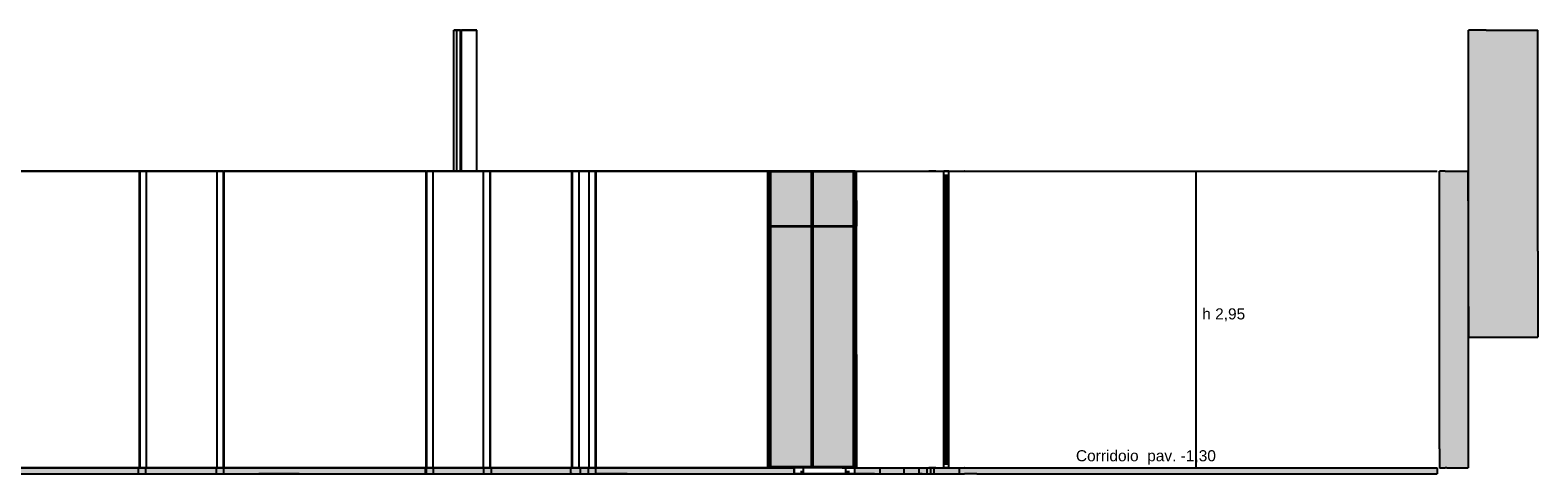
# Model space of a CAD drawing. Header units: millimetres. Extents: x -9985 to 240895, y -184894 to 39395.
# Tile 20 of 164: x 17320 to 32313, y -84595 to -80185. Entities that reach past the tile are written whole.
import ezdxf
from ezdxf.enums import TextEntityAlignment as Align

# ---------------------------------------------------------------- set-up
doc = ezdxf.new("R2010")
doc.units = ezdxf.units.MM
for name, color, linetype in [('S-QUOTE', 40, 'Continuous'), ('S-TAGLIO-MURO', 7, 'Continuous'), ('S-TAGLIO-PAV', 33, 'Continuous'), ('S-TAGLIO-PIL', 8, 'Continuous'), ('S-TAGLIO-SOFF', 8, 'Continuous'), ('S-TESTI', 7, 'Continuous'), ('S-VISTA', 8, 'Continuous')]:
    doc.layers.add(name, color=color, linetype=linetype)
doc.styles.add('VISIO', font='arial.ttf')

msp = doc.modelspace()

# ---------------------------------------------------------------- hatches: boundary and pattern name
at = {"layer": 'S-TAGLIO-MURO'}
for points in [[(31626, -83235), (31624, -83235), (31624, -82931), (31624, -80185), (31800, -80185), (31828, -80185), (32246, -80185), (32266, -80185), (32312, -80185), (32312, -82381), (32312, -83235), (32266, -83235), (32246, -83235), (31828, -83235), (31628, -83235), (31626, -83235)], [(31408, -84535), (31390, -84535), (31334, -84535), (31334, -84345), (31334, -81585), (31390, -81585), (31408, -81585), (31618, -81585), (31618, -81879), (31618, -84535), (31416, -84535), (31408, -84535)]]:
    msp.add_hatch(color=7, dxfattribs=at).paths.add_polyline_path(points)
at = {"layer": 'S-TAGLIO-PAV'}
for points in [[(11168, -84535), (11176, -84535), (12124, -84535), (12234, -84535), (12496, -84535), (12598, -84535), (14016, -84535), (14052, -84535), (14114, -84535), (14800, -84535), (14822, -84535), (14924, -84535), (14938, -84535), (14988, -84535), (14992, -84535), (15776, -84535), (15824, -84535), (18784, -84535), (18800, -84535), (18972, -84535), (18976, -84535), (19026, -84535), (19576, -84535), (19594, -84535), (19600, -84535), (19996, -84535), (20074, -84535), (20122, -84535), (20138, -84535), (22336, -84535), (22348, -84535), (22474, -84535), (22498, -84535), (22508, -84535), (22692, -84535), (22772, -84535), (22788, -84535), (22854, -84535), (22868, -84535), (22930, -84535), (22944, -84535), (24226, -84535), (24264, -84535), (24726, -84535), (24780, -84535), (24782, -84535), (24916, -84535), (24918, -84535), (24918, -84587), (24918, -84595), (24916, -84595), (24782, -84595), (24780, -84595), (24726, -84595), (23404, -84595), (23258, -84595), (22944, -84595), (22880, -84595), (22868, -84595), (22802, -84595), (22788, -84595), (22710, -84595), (22692, -84595), (22498, -84595), (22474, -84595), (22348, -84595), (22336, -84595), (20138, -84595), (20122, -84595), (20074, -84595), (19996, -84595), (19594, -84595), (19576, -84595), (19026, -84595), (18976, -84595), (18972, -84595), (18800, -84595), (18784, -84595), (15824, -84595), (15776, -84595), (14988, -84595), (14938, -84595), (14924, -84595), (14822, -84595), (14800, -84595), (14114, -84595), (14052, -84595), (14016, -84595), (12766, -84595), (12598, -84595), (12496, -84595), (12234, -84595), (12124, -84595), (11154, -84595), (11126, -84595), (11032, -84595), (11016, -84595), (10206, -84595), (10192, -84595), (10158, -84595), (8530, -84595), (8080, -84595), (7934, -84595), (6940, -84595), (6934, -84595), (6910, -84595), (6654, -84595), (6606, -84595), (6512, -84595), (6502, -84595), (6356, -84595), (6328, -84595), (6276, -84595), (6238, -84595), (6196, -84595), (5080, -84595), (4490, -84595), (4334, -84595), (4120, -84595), (3868, -84595), (2486, -84595), (2480, -84595), (2422, -84595), (2368, -84595), (2368, -84563), (2368, -84545), (2372, -84545), (2418, -84545), (2450, -84545), (2484, -84545), (2486, -84545), (3892, -84545), (4014, -84545), (4144, -84545), (4376, -84545), (4490, -84545), (4682, -84545), (5104, -84545), (5112, -84545), (5182, -84545), (6208, -84545), (6246, -84545), (6296, -84545), (6340, -84545), (6342, -84545), (6366, -84545), (6510, -84545), (6526, -84545), (6620, -84545), (6664, -84545), (6912, -84545), (6934, -84545), (7948, -84545), (8078, -84545), (8504, -84545), (10150, -84545), (10182, -84545), (10200, -84545), (10576, -84545), (10776, -84545), (10796, -84545), (11116, -84545), (11168, -84545), (11168, -84541), (11168, -84535)], [(26256, -84535), (26326, -84535), (26336, -84535), (26410, -84535), (26468, -84535), (26486, -84535), (26542, -84535), (26608, -84535), (26612, -84535), (26614, -84535), (26736, -84535), (26770, -84535), (31114, -84535), (31116, -84535), (31134, -84535), (31140, -84535), (31312, -84535), (31312, -84539), (31312, -84595), (31140, -84595), (31134, -84595), (31116, -84595), (31114, -84595), (26770, -84595), (26736, -84595), (26610, -84595), (26608, -84595), (26542, -84595), (26486, -84595), (26468, -84595), (26410, -84595), (26336, -84595), (26326, -84595), (26256, -84595), (26254, -84595), (26246, -84595), (26192, -84595), (26168, -84595), (26162, -84595), (26042, -84595), (25850, -84595), (25716, -84595), (25518, -84595), (25518, -84535), (25522, -84535), (25634, -84535), (25648, -84535), (25850, -84535), (26042, -84535), (26162, -84535), (26168, -84535), (26192, -84535), (26246, -84535), (26254, -84535), (26256, -84535)]]:
    msp.add_hatch(color=33, dxfattribs=at).paths.add_polyline_path(points)
at = {"layer": 'S-TAGLIO-PIL'}
for points in [[(24660, -82131), (24656, -82131), (24656, -81843), (24656, -81591), (24658, -81591), (24660, -81591), (24668, -81591), (24676, -81591), (24676, -81877), (24676, -82131), (24668, -82131), (24660, -82131)], [(25396, -84535), (24684, -84535), (24684, -82001), (24684, -81585), (24800, -81585), (25512, -81585), (25512, -84119), (25512, -84535), (25396, -84535)], [(25528, -82131), (25520, -82131), (25520, -81845), (25520, -81591), (25528, -81591), (25536, -81591), (25540, -81591), (25540, -81879), (25540, -82131), (25538, -82131), (25536, -82131), (25528, -82131)], [(24660, -84525), (24656, -84525), (24656, -83255), (24656, -82139), (24658, -82139), (24660, -82139), (24668, -82139), (24676, -82139), (24676, -83407), (24676, -84525), (24668, -84525), (24660, -84525)], [(25528, -84525), (25520, -84525), (25520, -83257), (25520, -82139), (25528, -82139), (25536, -82139), (25540, -82139), (25540, -83407), (25540, -84525), (25538, -84525), (25536, -84525), (25528, -84525)]]:
    msp.add_hatch(color=8, dxfattribs=at).paths.add_polyline_path(points)

# ---------------------------------------------------------------- linework, layer by layer
at = {"layer": 'S-QUOTE'}
msp.add_line((28915.5, -84535), (28915.5, -81585), dxfattribs=at)
at = {"layer": 'S-TAGLIO-MURO'}
for p, q in [((31799.681, -80185), (31623, -80185)), ((31623, -82931.822), (31623, -80185)), ((31799.681, -80185), (31828.126, -80185)), ((31828.126, -80185), (32245.191, -80185)), ((32245.191, -80185), (32266.317, -80185)), ((32266.317, -80185), (32313, -80185)), ((32313, -82381.455), (32313, -80185)), ((31390.522, -81585), (31334.607, -81585)), ((31334.607, -84345.322), (31334.607, -81585)), ((31390.522, -81585), (31408.672, -81585)), ((31408.672, -81585), (31618.5, -81585)), ((31618.5, -81879.951), (31618.5, -81585)), ((31618.5, -81879.951), (31618.5, -84535)), ((32313, -82381.455), (32313, -83235)), ((31623, -82931.822), (31623, -83235)), ((31626.891, -83235), (31623, -83235)), ((31627.601, -83235), (31626.891, -83235)), ((31627.601, -83235), (31828.126, -83235)), ((31828.126, -83235), (32245.191, -83235)), ((32245.191, -83235), (32266.317, -83235)), ((32266.317, -83235), (32313, -83235)), ((31334.607, -84345.322), (31334.607, -84535)), ((31334.607, -84535), (31390.522, -84535)), ((31408.672, -84535), (31390.522, -84535)), ((31408.672, -84535), (31415.327, -84535)), ((31415.327, -84535), (31618.5, -84535))]:
    msp.add_line(p, q, dxfattribs=at)
at = {"layer": 'S-TAGLIO-PAV'}
for p, q in [((18783.834, -84535), (15824.123, -84535)), ((18783.834, -84535), (18799.818, -84535)), ((18799.818, -84535), (18971.925, -84535)), ((18971.925, -84535), (18975.664, -84535)), ((18975.664, -84535), (19026.667, -84535)), ((19026.667, -84535), (19576.296, -84535)), ((19576.296, -84535), (19594.336, -84535)), ((19594.336, -84535), (19600.158, -84535)), ((19600.158, -84535), (19995.94, -84535)), ((19995.94, -84535), (20074.327, -84535)), ((20074.327, -84535), (20121.063, -84535)), ((20121.063, -84535), (20137.667, -84535)), ((20137.667, -84535), (22336.978, -84535)), ((22336.978, -84535), (22347.904, -84535)), ((22347.904, -84535), (22474.312, -84535)), ((22474.312, -84535), (22497.002, -84535)), ((22497.002, -84535), (22508.329, -84535)), ((22508.329, -84535), (22693, -84535)), ((22772.989, -84535), (22693, -84535)), ((22772.989, -84535), (22788, -84535)), ((22788, -84535), (22854.997, -84535)), ((22854.997, -84535), (22868, -84535)), ((22868, -84535), (22929.44, -84535)), ((22929.44, -84535), (22943, -84535)), ((24225.882, -84535), (22943, -84535)), ((24225.882, -84535), (24264.762, -84535)), ((24264.762, -84535), (24725.272, -84535)), ((24725.272, -84535), (24726.854, -84535)), ((24726.854, -84535), (24779.881, -84535)), ((24779.881, -84535), (24781.947, -84535)), ((24916.983, -84535), (24781.947, -84535)), ((24916.983, -84535), (24918, -84535)), ((24918, -84587.71), (24918, -84535)), ((25522.98, -84535), (25518, -84535)), ((25518, -84535.456), (25518, -84595)), ((25522.98, -84535), (25634.705, -84535)), ((25634.705, -84535), (25648.622, -84535)), ((25648.622, -84535), (25850.947, -84535)), ((25850.947, -84535), (26042.907, -84535)), ((26042.907, -84535), (26161.294, -84535)), ((26161.294, -84535), (26168.638, -84535)), ((26168.638, -84535), (26191.332, -84535)), ((26191.332, -84535), (26245.275, -84535)), ((26245.275, -84535), (26254.525, -84535)), ((26254.525, -84535), (26255.373, -84535)), ((26325.881, -84535), (26255.373, -84535)), ((26325.881, -84535), (26335.853, -84535)), ((26335.853, -84535), (26409.919, -84535)), ((26409.919, -84535), (26467.698, -84535)), ((26467.698, -84535), (26485.096, -84535)), ((26485.096, -84535), (26542.712, -84535)), ((26542.712, -84535), (26607.329, -84535)), ((26607.329, -84535), (26612.078, -84535)), ((26613.604, -84535), (26612.078, -84535)), ((26613.604, -84535), (26735.643, -84535)), ((26735.643, -84535), (26770.765, -84535)), ((26770.765, -84535), (31113.649, -84535)), ((31113.649, -84535), (31115.898, -84535)), ((31115.898, -84535), (31134.264, -84535)), ((31134.264, -84535), (31139.665, -84535)), ((31139.665, -84535), (31313, -84535)), ((31313, -84538.902), (31313, -84535)), ((31313, -84538.902), (31313, -84595)), ((15824.123, -84595), (18783.834, -84595)), ((18783.834, -84595), (18799.818, -84595)), ((18799.818, -84595), (18971.925, -84595)), ((18971.925, -84595), (18975.664, -84595)), ((18975.664, -84595), (19026.667, -84595)), ((19026.667, -84595), (19576.296, -84595)), ((19576.296, -84595), (19594.336, -84595)), ((19995.94, -84595), (19594.336, -84595)), ((19995.94, -84595), (20074.327, -84595)), ((20074.327, -84595), (20121.063, -84595)), ((20121.063, -84595), (20137.667, -84595)), ((20137.667, -84595), (22336.978, -84595)), ((22336.978, -84595), (22347.904, -84595)), ((22347.904, -84595), (22474.312, -84595)), ((22474.312, -84595), (22497.002, -84595)), ((22497.002, -84595), (22693, -84595)), ((22710.658, -84595), (22693, -84595)), ((22710.658, -84595), (22788, -84595)), ((22788, -84595), (22801.003, -84595)), ((22801.003, -84595), (22868, -84595)), ((22868, -84595), (22879.925, -84595)), ((22879.925, -84595), (22943, -84595)), ((23257.967, -84595), (22943, -84595)), ((23257.967, -84595), (23403.51, -84595)), ((23403.51, -84595), (24725.272, -84595)), ((24725.272, -84595), (24726.854, -84595)), ((24726.854, -84595), (24779.881, -84595)), ((24779.881, -84595), (24781.947, -84595)), ((24781.947, -84595), (24916.983, -84595)), ((24916.983, -84595), (24918, -84595)), ((24918, -84587.71), (24918, -84595)), ((25716.798, -84595), (25518, -84595)), ((25716.798, -84595), (25850.947, -84595)), ((25850.947, -84595), (26042.907, -84595)), ((26042.907, -84595), (26161.294, -84595)), ((26161.294, -84595), (26168.638, -84595)), ((26191.332, -84595), (26168.638, -84595)), ((26191.332, -84595), (26245.275, -84595)), ((26245.275, -84595), (26254.525, -84595)), ((26254.525, -84595), (26255.373, -84595)), ((26255.373, -84595), (26325.881, -84595)), ((26325.881, -84595), (26335.853, -84595)), ((26335.853, -84595), (26409.919, -84595)), ((26409.919, -84595), (26467.698, -84595)), ((26467.698, -84595), (26485.096, -84595)), ((26485.096, -84595), (26542.712, -84595)), ((26542.712, -84595), (26607.329, -84595)), ((26607.329, -84595), (26609.898, -84595)), ((26735.643, -84595), (26609.898, -84595)), ((26735.643, -84595), (26770.765, -84595)), ((26770.765, -84595), (31113.649, -84595)), ((31113.649, -84595), (31115.898, -84595)), ((31115.898, -84595), (31134.264, -84595)), ((31134.264, -84595), (31139.665, -84595)), ((31139.665, -84595), (31313, -84595))]:
    msp.add_line(p, q, dxfattribs=at)
at = {"layer": 'S-TAGLIO-PIL'}
for p, q in [((24658.855, -81590), (24657, -81590)), ((24657, -81843.746), (24657, -81590)), ((24658.855, -81590), (24661, -81590)), ((24661, -81590), (24667.563, -81590)), ((24667.563, -81590), (24675, -81590)), ((24675, -81877.931), (24675, -81590)), ((24799.889, -81585), (24683, -81585)), ((24683, -82000.45), (24683, -81585)), ((24799.889, -81585), (25513, -81585)), ((25513, -84119.55), (25513, -81585)), ((25527.563, -81590), (25521, -81590)), ((25521, -81844.069), (25521, -81590)), ((25527.563, -81590), (25535, -81590)), ((25535, -81590), (25536.893, -81590)), ((25536.893, -81590), (25539, -81590)), ((25539, -81878.254), (25539, -81590)), ((24657, -81843.746), (24657, -82132)), ((25521, -81844.069), (25521, -82132)), ((24675, -81877.931), (24675, -82132)), ((24683, -82000.45), (24683, -84535)), ((25539, -81878.254), (25539, -82132)), ((24659.107, -82132), (24657, -82132)), ((24658.855, -82138), (24657, -82138)), ((24657, -83255.514), (24657, -82138)), ((24658.855, -82138), (24661, -82138)), ((24659.107, -82132), (24661, -82132)), ((24661, -82132), (24668.437, -82132)), ((24661, -82138), (24667.563, -82138)), ((24667.563, -82138), (24675, -82138)), ((24668.437, -82132), (24675, -82132)), ((24675, -83406.066), (24675, -82138)), ((25528.437, -82132), (25521, -82132)), ((25527.563, -82138), (25521, -82138)), ((25521, -83256.934), (25521, -82138)), ((25527.563, -82138), (25535, -82138)), ((25528.437, -82132), (25535, -82132)), ((25535, -82132), (25537.145, -82132)), ((25535, -82138), (25536.893, -82138)), ((25536.893, -82138), (25539, -82138)), ((25537.145, -82132), (25539, -82132)), ((25539, -83407.486), (25539, -82138)), ((24657, -83255.514), (24657, -84525)), ((25521, -83256.934), (25521, -84525)), ((24675, -83406.066), (24675, -84525)), ((25539, -83407.486), (25539, -84525)), ((25513, -84119.55), (25513, -84535)), ((24659.107, -84525), (24657, -84525)), ((24659.107, -84525), (24661, -84525)), ((24661, -84525), (24668.437, -84525)), ((24668.437, -84525), (24675, -84525)), ((25396.111, -84535), (24683, -84535)), ((25396.111, -84535), (25513, -84535)), ((25528.437, -84525), (25521, -84525)), ((25528.437, -84525), (25535, -84525)), ((25535, -84525), (25537.145, -84525)), ((25537.145, -84525), (25539, -84525))]:
    msp.add_line(p, q, dxfattribs=at)
at = {"layer": 'S-TAGLIO-SOFF'}
for p, q in [((18783.834, -81585), (15824.123, -81585)), ((18783.834, -81585), (18799.818, -81585)), ((18799.818, -81585), (18971.925, -81585)), ((18971.925, -81585), (18975.664, -81585)), ((18975.664, -81585), (19026.667, -81585)), ((19026.667, -81585), (19576.296, -81585)), ((19576.296, -81585), (19594.336, -81585)), ((19594.336, -81585), (19600.158, -81585)), ((19600.158, -81585), (19995.94, -81585)), ((19995.94, -81585), (20074.327, -81585)), ((20074.327, -81585), (20121.063, -81585)), ((20121.063, -81585), (20137.667, -81585)), ((20137.667, -81585), (22336.978, -81585)), ((22336.978, -81585), (22347.904, -81585)), ((22347.904, -81585), (22474.312, -81585)), ((22474.312, -81585), (22497.002, -81585)), ((22497.002, -81585), (22508.329, -81585)), ((22508.329, -81585), (22693, -81585)), ((22772.989, -81585), (22693, -81585)), ((22772.989, -81585), (22788, -81585)), ((22788, -81585), (22854.997, -81585)), ((22854.997, -81585), (22868, -81585)), ((22868, -81585), (22929.44, -81585)), ((22929.44, -81585), (22943, -81585)), ((24225.882, -81585), (22943, -81585)), ((24225.882, -81585), (24264.762, -81585)), ((24264.762, -81585), (24725.272, -81585)), ((24725.272, -81585), (24726.854, -81585)), ((24726.854, -81585), (24779.881, -81585)), ((24779.881, -81585), (24781.947, -81585)), ((24916.983, -81585), (24781.947, -81585)), ((24916.983, -81585), (24918, -81585)), ((25522.98, -81585), (25518, -81585)), ((25522.98, -81585), (25634.705, -81585)), ((25634.705, -81585), (25648.622, -81585)), ((25648.622, -81585), (25850.947, -81585)), ((25850.947, -81585), (26042.907, -81585)), ((26042.907, -81585), (26161.294, -81585)), ((26161.294, -81585), (26168.638, -81585)), ((26168.638, -81585), (26191.332, -81585)), ((26191.332, -81585), (26245.275, -81585)), ((26245.275, -81585), (26254.525, -81585)), ((26254.525, -81585), (26255.373, -81585)), ((26325.881, -81585), (26255.373, -81585)), ((26325.881, -81585), (26335.853, -81585)), ((26335.853, -81585), (26409.919, -81585)), ((26409.919, -81585), (26467.698, -81585)), ((26467.698, -81585), (26485.096, -81585)), ((26485.096, -81585), (26542.712, -81585)), ((26542.712, -81585), (26607.329, -81585)), ((26607.329, -81585), (26612.078, -81585)), ((26613.604, -81585), (26612.078, -81585)), ((26613.604, -81585), (26735.643, -81585)), ((26735.643, -81585), (26770.765, -81585)), ((26770.765, -81585), (31113.649, -81585)), ((31113.649, -81585), (31115.898, -81585)), ((31115.898, -81585), (31134.264, -81585)), ((31134.264, -81585), (31139.665, -81585)), ((31139.665, -81585), (31313, -81585))]:
    msp.add_line(p, q, dxfattribs=at)
at = {"layer": 'S-VISTA'}
for p, q in [((21533, -80185), (21598, -80185)), ((21563, -80185), (21533, -80185)), ((21533, -81585), (21533, -80185)), ((21533, -81585), (21533, -80185)), ((21598, -80185), (21563, -80185)), ((21563, -81585), (21563, -80185)), ((21563, -81585), (21563, -80185)), ((21598, -80185), (21698, -80185)), ((21598, -81585), (21598, -80185)), ((21763, -80185), (21608, -80185)), ((21608, -81585), (21608, -80185)), ((21698, -80185), (21763, -80185)), ((21763, -81585), (21763, -80185)), ((21763, -81585), (21763, -80185)), ((18408, -81585), (14901.913, -81585)), ((14914.169, -81585), (18478, -81585)), ((14938.461, -81585), (18393, -81585)), ((18393, -81585), (18468, -81585)), ((18408, -84535), (18408, -81585)), ((18478, -81585), (18413, -81585)), ((18413, -84535), (18413, -81585)), ((18468, -81585), (19168, -81585)), ((18478, -81585), (18543, -81585)), ((19178, -81585), (18478, -81585)), ((18478, -84535), (18478, -81585)), ((18548, -81585), (19108, -81585)), ((19113, -81585), (19178, -81585)), ((19168, -81585), (19243, -81585)), ((19178, -81585), (21328, -81585)), ((19243, -81585), (19178, -81585)), ((19178, -84535), (19178, -81585)), ((19243, -81585), (21248, -81585)), ((19243, -84535), (19243, -81585)), ((21258, -81585), (19248, -81585)), ((19248, -84535), (19248, -81585)), ((21258, -81585), (21328, -81585)), ((21258, -84535), (21258, -81585)), ((21328, -81585), (21263, -81585)), ((21263, -84535), (21263, -81585)), ((21328, -81585), (21828, -81585)), ((21328, -81585), (21393, -81585)), ((21828, -81585), (21328, -81585)), ((21328, -84535), (21328, -81585)), ((21398, -81585), (21758, -81585)), ((21608, -81585), (21758, -81585)), ((25378, -81585), (21608, -81585)), ((21763, -81585), (21828, -81585)), ((21768, -81585), (25448, -81585)), ((21828, -81585), (21903, -81585)), ((21828, -81585), (24998, -81585)), ((21893, -81585), (21828, -81585)), ((21828, -84535), (21828, -81585)), ((21893, -84535), (21893, -81585)), ((22708, -81585), (21898, -81585)), ((21898, -84535), (21898, -81585)), ((21903, -81585), (22693, -81585)), ((22693, -81585), (22788, -81585)), ((22708, -84535), (22708, -81585)), ((22778, -81585), (22713, -81585)), ((22713, -84535), (22713, -81585)), ((22878, -81585), (22778, -81585)), ((22778, -84535), (22778, -81585)), ((22788, -81585), (22868, -81585)), ((22868, -81585), (22943, -81585)), ((22943, -81585), (22878, -81585)), ((22878, -84535), (22878, -81585)), ((22943, -81585), (24913, -81585)), ((22943, -84535), (22943, -81585)), ((24928, -81585), (22948, -81585)), ((22948, -84535), (22948, -81585)), ((24657, -82132), (24657, -81590)), ((24661, -82132), (24661, -81590)), ((24675, -82132), (24675, -81590)), ((25513, -81585), (24683, -81585)), ((24683, -84535), (24683, -81585)), ((24683, -81590), (25095, -81590)), ((24683, -82132), (24683, -81590)), ((24683, -82132), (24683, -81590)), ((25091, -81590), (24687, -81590)), ((24687, -82132), (24687, -81590)), ((24913, -81585), (24988, -81585)), ((25008, -81585), (24918, -81585)), ((24998, -81585), (24933, -81585)), ((24988, -81585), (25448, -81585)), ((25448, -81585), (24998, -81585)), ((24998, -81585), (25063, -81585)), ((25428, -81585), (25008, -81585)), ((25068, -81585), (25383, -81585)), ((25091, -82132), (25091, -81590)), ((25095, -82132), (25095, -81590)), ((25095, -82132), (25095, -81590)), ((25101, -81590), (25513, -81590)), ((25101, -82132), (25101, -81590)), ((25101, -82132), (25101, -81590)), ((25509, -81590), (25105, -81590)), ((25105, -82132), (25105, -81590)), ((25518, -81585), (25428, -81585)), ((25448, -81585), (25518, -81585)), ((25513, -81585), (25448, -81585)), ((25448, -81585), (25513, -81585)), ((25518, -81585), (25458, -81585)), ((25458, -81585), (25768, -81585)), ((25509, -82132), (25509, -81590)), ((25513, -84535), (25513, -81585)), ((25513, -82132), (25513, -81590)), ((25513, -82132), (25513, -81590)), ((25521, -82132), (25521, -81590)), ((25535, -82132), (25535, -81590)), ((25539, -82132), (25539, -81590)), ((25768, -81585), (26008, -81585)), ((26008, -81585), (26158, -81585)), ((26158, -81585), (26238, -81585)), ((26238, -81585), (26273, -81585)), ((26273, -81585), (26307, -81585)), ((26307, -81585), (26557, -81585)), ((26457, -81585), (26407, -81585)), ((26407, -81585), (26457, -81585)), ((26407, -84535), (26407, -81585)), ((26407, -84535), (26407, -81585)), ((26407, -81585), (26457, -81585)), ((26407, -81625), (26407, -81585)), ((26407, -81625), (26457, -81625)), ((26427, -84495), (26427, -81625)), ((26437, -84495), (26437, -81625)), ((26457, -84535), (26457, -81585)), ((26457, -84535), (26457, -81585)), ((26457, -81625), (26457, -81585)), ((24657, -84525), (24657, -82138)), ((24661, -84525), (24661, -82138)), ((24675, -84525), (24675, -82138)), ((24683, -82132), (25095, -82132)), ((24683, -82138), (25095, -82138)), ((24683, -84525), (24683, -82138)), ((24683, -84525), (24683, -82138)), ((25091, -82132), (24687, -82132)), ((25091, -82138), (24687, -82138)), ((24687, -84525), (24687, -82138)), ((25091, -84525), (25091, -82138)), ((25095, -84525), (25095, -82138)), ((25095, -84525), (25095, -82138)), ((25101, -82132), (25513, -82132)), ((25101, -82138), (25513, -82138)), ((25101, -84525), (25101, -82138)), ((25101, -84525), (25101, -82138)), ((25509, -82132), (25105, -82132)), ((25509, -82138), (25105, -82138)), ((25105, -84525), (25105, -82138)), ((25509, -84525), (25509, -82138)), ((25513, -84525), (25513, -82138)), ((25513, -84525), (25513, -82138)), ((25521, -84525), (25521, -82138)), ((25535, -84525), (25535, -82138)), ((25539, -84525), (25539, -82138)), ((18408, -84535), (14952, -84535)), ((14988.526, -84535), (18393, -84535)), ((18393, -84535), (18468, -84535)), ((18393, -84535), (18393, -84595)), ((18393, -84535), (18393, -84595)), ((18478, -84535), (18413, -84535)), ((18468, -84535), (19168, -84535)), ((18468, -84535), (18468, -84595)), ((19178, -84535), (18478, -84535)), ((19168, -84535), (19243, -84535)), ((19168, -84535), (19168, -84595)), ((19243, -84535), (19178, -84535)), ((19243, -84535), (21248, -84535)), ((19243, -84535), (19243, -84595)), ((19243, -84535), (19243, -84595)), ((21258, -84535), (19248, -84535)), ((21248, -84535), (21248, -84595)), ((21258, -84535), (21328, -84535)), ((21258, -84535), (21258, -84595)), ((21328, -84535), (21263, -84535)), ((21828, -84535), (21328, -84535)), ((21328, -84535), (21828, -84535)), ((21328, -84535), (21328, -84595)), ((21893, -84535), (21828, -84535)), ((21828, -84535), (21903, -84535)), ((21828, -84535), (21828, -84595)), ((22708, -84535), (21898, -84535)), ((21903, -84535), (22693, -84535)), ((21903, -84535), (21903, -84595)), ((21903, -84535), (21903, -84595)), ((22693, -84535), (22788, -84535)), ((22693, -84535), (22693, -84595)), ((22693, -84535), (22693, -84595)), ((22778, -84535), (22713, -84535)), ((22878, -84535), (22778, -84535)), ((22788, -84535), (22868, -84535)), ((22788, -84535), (22788, -84595)), ((22868, -84535), (22943, -84535)), ((22868, -84535), (22868, -84595)), ((22943, -84535), (22878, -84535)), ((22943, -84535), (24913, -84535)), ((22943, -84535), (22943, -84595)), ((22943, -84535), (22943, -84595)), ((24928, -84535), (22948, -84535)), ((24683, -84525), (25095, -84525)), ((25513, -84535), (24683, -84535)), ((25091, -84525), (24687, -84525)), ((24913, -84535), (24913, -84595)), ((24913, -84535), (24913, -84595)), ((25008, -84535), (24918, -84535)), ((24918, -84535), (24918, -84595)), ((25428, -84535), (25008, -84535)), ((25008, -84535), (25008, -84595)), ((25101, -84525), (25513, -84525)), ((25509, -84525), (25105, -84525)), ((25518, -84535), (25428, -84535)), ((25428, -84535), (25428, -84595)), ((25518, -84535), (25518, -84595)), ((25518, -84535), (25518, -84595)), ((25518, -84535), (25518, -84595)), ((25561.333, -84535), (25768, -84535)), ((25768, -84535), (26008, -84535)), ((25768, -84535), (25768, -84595)), ((26008, -84535), (26158, -84535)), ((26008, -84535), (26008, -84595)), ((26158, -84535), (26238, -84535)), ((26158, -84535), (26158, -84595)), ((26238, -84535), (26273, -84535)), ((26238, -84535), (26238, -84595)), ((26273, -84535), (26307, -84535)), ((26273, -84535), (26273, -84595)), ((26273, -84535), (26273, -84595)), ((26307, -84535), (26557, -84535)), ((26307, -84535), (26307, -84595)), ((26407, -84495), (26457, -84495)), ((26407, -84535), (26407, -84495)), ((26457, -84535), (26407, -84535)), ((26407, -84535), (26457, -84535)), ((26407, -84535), (26457, -84535)), ((26457, -84535), (26457, -84495)), ((26557, -84535), (26557, -84595)), ((10783, -84595), (18393, -84595)), ((18393, -84595), (18468, -84595)), ((18468, -84595), (19168, -84595)), ((19168, -84595), (19243, -84595)), ((19243, -84595), (21248, -84595)), ((21258, -84595), (21328, -84595)), ((21328, -84595), (21828, -84595)), ((21828, -84595), (21903, -84595)), ((21903, -84595), (22693, -84595)), ((22693, -84595), (22788, -84595)), ((22788, -84595), (22868, -84595)), ((22868, -84595), (22943, -84595)), ((22943, -84595), (24913, -84595)), ((24913, -84595), (24988, -84595)), ((25008, -84595), (24918, -84595)), ((24988, -84565), (24988, -84595)), ((24988, -84595), (25448, -84595)), ((25428, -84595), (25008, -84595)), ((25518, -84595), (25428, -84595)), ((25448, -84565), (25448, -84595)), ((25448, -84595), (25518, -84595)), ((25458, -84565), (25458, -84595)), ((25458, -84595), (25768, -84595)), ((25518, -84595), (25458, -84595)), ((25768, -84595), (26008, -84595)), ((26008, -84595), (26158, -84595)), ((26158, -84595), (26238, -84595)), ((26238, -84595), (26273, -84595)), ((26273, -84595), (26307, -84595)), ((26307, -84595), (26557, -84595))]:
    msp.add_line(p, q, dxfattribs=at)

# ---------------------------------------------------------------- texts
at = {"layer": 'S-QUOTE', "style": 'VISIO'}
msp.add_text('h 2,95', height=110, dxfattribs=at).set_placement((28975.5, -83060))
at = {"layer": 'S-TESTI', "style": 'VISIO'}
msp.add_text('Corridoio  pav. -1,30', height=110, dxfattribs=at).set_placement((28415.5, -84415), align=Align.MIDDLE_CENTER)

doc.saveas('drawing.dxf')
